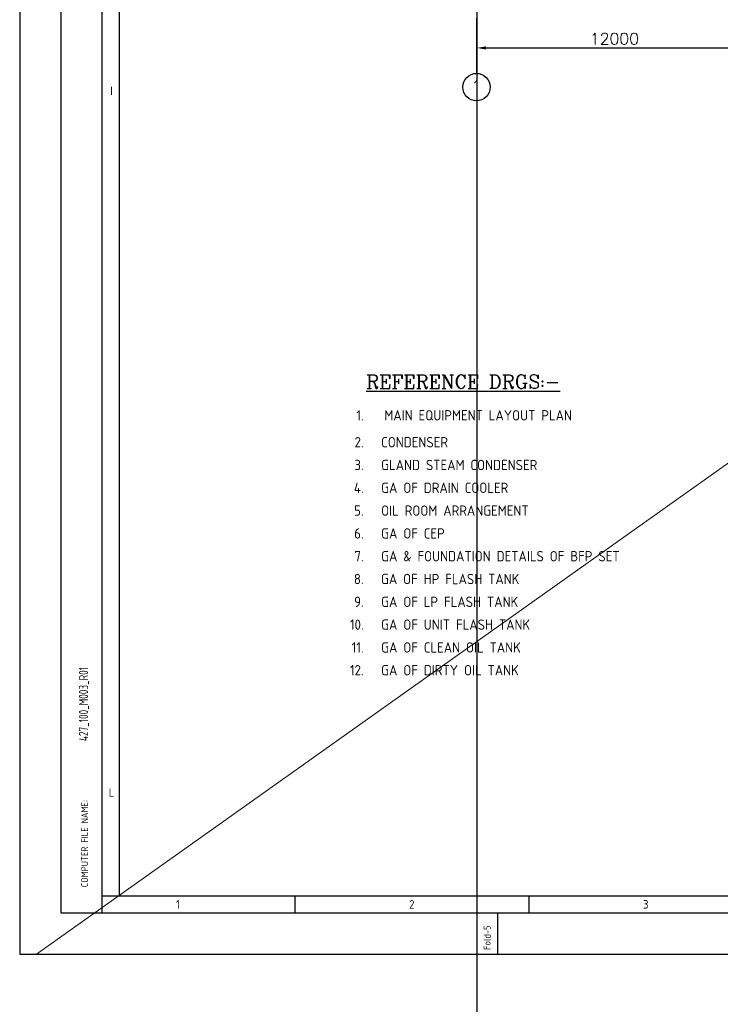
# Model space of a CAD drawing. Extents: x -7650383 to 4934791, y -137560 to 1826789.
# Tile 22 of 256: x 177457 to 208007, y 417943 to 460881. Entities that reach past the tile are written whole.
import ezdxf
from ezdxf.enums import TextEntityAlignment as Align

# ---------------------------------------------------------------- set-up
doc = ezdxf.new("R2010")
doc.units = 0
doc.header["$LTSCALE"] = 800
doc.header["$MEASUREMENT"] = 0
for name, pattern in [('CENTER', [2, 1.25, -0.25, 0.25, -0.25]), ('CENTER2', [1.125, 0.75, -0.125, 0.125, -0.125]), ('CONTINOUS', [0])]:
    doc.linetypes.add(name, pattern=pattern)
doc.layers.get('0').update_dxf_attribs({"linetype": 'CONTINUOUS'})
for name, color, linetype in [('0-7-COL', 2, 'CENTER'), ('FORMAT', 7, 'CONTINUOUS'), ('GRID', 8, 'CENTER'), ('TEXT', 3, 'CONTINUOUS')]:
    doc.layers.add(name, color=color, linetype=linetype)
doc.layers.add('DIM', color=4, linetype='CONTINUOUS', lineweight=13)
doc.layers.add('STAIR', color=4, linetype='CONTINUOUS', lineweight=13)
doc.styles.add('R', font='ROMANC')
doc.styles.add('ROMANC', font='romanc')
doc.styles.add('ROMANS', font='ISO9.shx', dxfattribs={"width": 0.8})
doc.styles.add('S1', font='SIMPLEX.SHX', dxfattribs={"height": 200})
doc.styles.get("Standard").update_dxf_attribs({"font": 'ISO9'})
doc.dimstyles.new('STANDARD$0', dxfattribs={"dimtxt": 250, "dimasz": 200, "dimexe": 0, "dimexo": 0, "dimgap": 100, "dimtad": 1, "dimdec": 0, "dimzin": 0, "dimdsep": 46, "dimtxsty": 'S1', "dimcen": 0, "dimadec": 0, "dimazin": 0, "dimtfac": 1, "dimtdec": 0, "dimtmove": 2, "dimatfit": 3, "dimfxl": 1, "dimtolj": 1, "dimtzin": 0, "dimarcsym": 0})

# ---------------------------------------------------------------- blocks, each defined once
blk = doc.blocks.new('*D218')
at = {"layer": 'DIM', "color": 4, "linetype": 'Continuous', "lineweight": -2, "transparency": 16777216}
blk.add_line((197791, 459649), (208991, 459649), dxfattribs=at)
at = {"layer": 'DIM', "color": 4, "linetype": 'Continuous', "transparency": 16777216}
for points in [[(197791, 459716), (197791, 459582), (197391, 459649)], [(208991, 459716), (208991, 459582), (209391, 459649)]]:
    blk.add_solid(points, dxfattribs=at)
at = {"layer": 'DIM', "linetype": 'Continuous', "transparency": 16777216, "insert": (203391, 460049), "char_height": 500, "attachment_point": 5, "style": 'ROMANC'}
blk.add_mtext('\\A1;12000', dxfattribs=at)
blk = doc.blocks.new('A$C731D3036')
for p, q in [((-2590.23, 26.68), (-2590.23, 1843.18)), ((-2579.11, 37.8), (-2579.11, 1816.5)), ((-2590.23, 37.8), (-251.24, 37.8)), ((-2465.72, 37.79), (-2465.72, 26.67)), ((-2314.53, 37.79), (-2314.53, 26.67)), ((-2334.54, 0), (-2334.54, 26.68))]:
    blk.add_line(p, q)
for points in [[(0, 1869.86), (-2643.59, 1869.86), (-2643.59, 0), (0, 0)], [(-26.68, 1843.18), (-2616.91, 1843.18), (-2616.91, 26.68), (-26.68, 26.68)]]:
    blk.add_lwpolyline(points, close=True)
for s, p in [('I', (-2584.25, 558.07)), ('L', (-2584.25, 104.5)), ('1', (-2541.32, 32.23)), ('2', (-2390.13, 32.23)), ('3', (-2238.94, 32.23))]:
    blk.add_text(s, height=5.56).set_placement(p, align=Align.MIDDLE)
for s, height, p in [('COMPUTER FILE NAME:', 4.4467, (-2599.41, 43.32)), ('Fold-5', 4.447, (-2339.23, 2.74))]:
    blk.add_text(s, height=height, rotation=90).set_placement(p)
blk = doc.blocks.new('A$C3C7577A7')
blk.add_line((0, 0), (0, -132347))

msp = doc.modelspace()

# ---------------------------------------------------------------- linework, layer by layer
at = {"layer": '0-7-COL', "color": 6, "linetype": 'Continuous'}
msp.add_circle((197375.7, 457941.2), 600, dxfattribs=at)
at = {"layer": 'GRID', "linetype": 'CENTER2', "ltscale": 4}
msp.add_line((197391.2, 458541.2), (197391.2, 507162), dxfattribs=at)
at = {"layer": 'STAIR'}
msp.add_line((355807.2, 546278.2), (178193.2, 420128.2), dxfattribs=at)

# ---------------------------------------------------------------- block references
at = {"color": 1, "linetype": 'CONTINOUS', "lineweight": 15, "xscale": 67.46500254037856, "yscale": 67.46500254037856, "zscale": 67.46500254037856}
msp.add_blockref('A$C731D3036', (355807.2, 420128.2), dxfattribs=at)
msp.add_blockref('A$C3C7577A7', (197391.2, 469081.7))

# ---------------------------------------------------------------- texts
at = {"layer": '0-7-COL', "color": 6, "linetype": 'Continuous', "style": 'ROMANS'}
msp.add_text('1', height=500, dxfattribs=at).set_placement((197369.9, 458000.3), align=Align.MIDDLE)
at = {"layer": 'FORMAT', "color": 3, "style": 'ROMANS', "width": 0.8}
msp.add_text('427_100_M003_R01', height=405, rotation=90, dxfattribs=at).set_placement((180240.2, 431037.7), align=Align.MIDDLE_CENTER)
at = {"layer": 'TEXT', "style": 'R'}
msp.add_text('%%UREFERENCE DRGS:-', height=600, dxfattribs=at).set_placement((196792.1, 445095.2), align=Align.MIDDLE)
at = {"layer": 'TEXT', "style": 'ROMANS'}
for s, p in [('1.', (192455.7, 443403.1)), ('2.', (192455.7, 442231.1)), ('3.', (192455.7, 441236.7)), ('4.', (192455.7, 440242.2)), ('5.', (192455.7, 439247.8)), ('6.', (192455.7, 438253.4)), ('7.', (192455.7, 437259)), ('8.', (192455.7, 436264.5)), ('9.', (192455.7, 435270.1)), ('10.', (192455.7, 434275.7)), ('11.', (192455.7, 433281.2)), ('12.', (192455.7, 432286.8))]:
    msp.add_text(s, height=450, dxfattribs=at).set_placement(p, align=Align.RIGHT)
for s, p in [('MAIN EQUIPMENT LAYOUT PLAN ', (193355.6, 443403.1)), ('CONDENSER  ', (193219.3, 442231.1)), ('GLAND STEAM CONDENSER  ', (193219.3, 441236.7)), ('GA OF DRAIN COOLER', (193219.3, 440242.2)), ('OIL ROOM ARRANGEMENT', (193219.3, 439247.8)), ('GA OF CEP ', (193219.3, 438253.4)), ('GA & FOUNDATION DETAILS OF BFP SET', (193219.3, 437259)), ('GA OF HP FLASH TANK', (193212.7, 436264.5)), ('GA OF LP FLASH TANK', (193219.3, 435270.1)), ('GA OF UNIT FLASH TANK', (193219.3, 434275.7)), ('GA OF CLEAN OIL TANK', (193219.3, 433281.2)), ('GA OF DIRTY OIL TANK', (193219.3, 432286.8))]:
    msp.add_text(s, height=450, dxfattribs=at).set_placement(p)

# ---------------------------------------------------------------- dimensions: what is measured, and where the dimension line sits
at = {"layer": 'DIM', "linetype": 'Continuous'}
dim = msp.add_linear_dim(base=(209391.2, 459649.1), p1=(197391.2, 459649.1), p2=(209391.2, 459649.1), dimstyle='STANDARD$0', override={"dimscale": 100, "dimtxt": 5, "dimasz": 4, "dimgap": 1.5, "dimtxsty": 'ROMANC', "dimclrd": 4, "dimclre": 256, "dimclrt": 256, "dimtix": 1}, dxfattribs=at)
dim.commit()
dim.dimension.update_dxf_attribs({"geometry": '*D218', "text_midpoint": (203391.2, 460049.1)})

doc.saveas('drawing.dxf')
